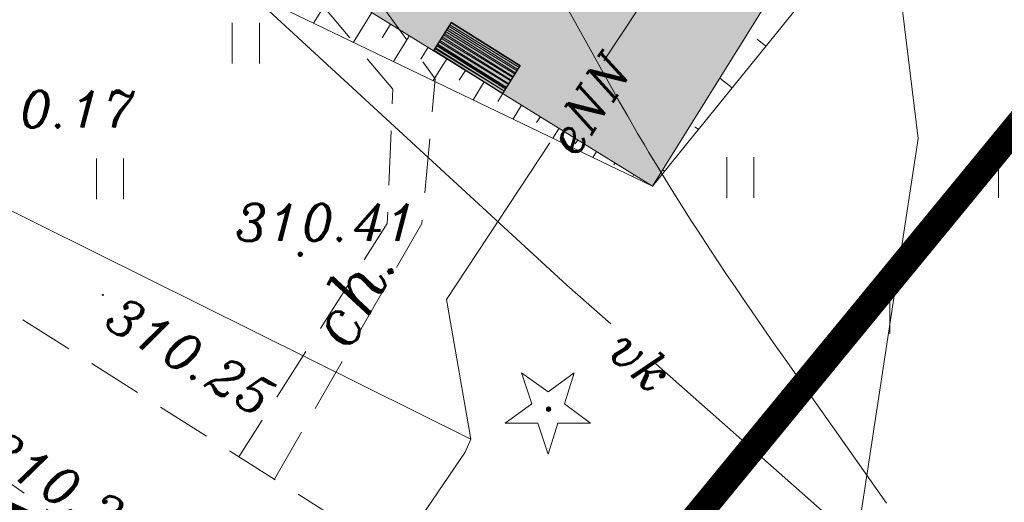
# Model space of a CAD drawing. Extents: x 4615668 to 9294084, y 5331114 to 10688993.
# Tile 132 of 181: x 4656431 to 4656449, y 5335082 to 5335091. Entities that reach past the tile are written whole.
import ezdxf
from ezdxf.enums import TextEntityAlignment as Align

# ---------------------------------------------------------------- set-up
doc = ezdxf.new("R2010")
doc.units = 0
doc.header["$MEASUREMENT"] = 0
for name, pattern in [('DASHDOT', [25.4, 12.7, -6.35, 0, -6.35]), ('KTCR', [1.5, 1, -0.5]), ('l423_500', [2, 1.5, -0.5]), ('l812_500', [3, 2, -1])]:
    doc.linetypes.add(name, pattern=pattern)
for name, color, linetype in [('52', 7, 'Continuous'), ('proj_tt_ww', 5, 'Continuous'), ('projekt', 202, 'Continuous')]:
    doc.layers.add(name, color=color, linetype=linetype)
for name, color, linetype, lineweight in [('A_SZRAF', 253, 'Continuous', 5), ('A_widok', 8, 'Continuous', 0), ('chodnik', 7, 'l423_500', 13), ('eNN', 7, 'Continuous', 13), ('opisy_drog', 7, 'Continuous', 13), ('pkt_wys', 7, 'Continuous', 13), ('t', 7, 'Continuous', 13), ('t_opisy', 7, 'Continuous', 13), ('w', 7, 'Continuous', 13), ('w_rzedne', 7, 'Continuous', 13), ('warst_ciagla', 7, 'Continuous', 0), ('warst_przeryw', 7, 'l812_500', 0), ('zielen', 7, 'Continuous', 13)]:
    doc.layers.add(name, color=color, linetype=linetype, lineweight=lineweight)
doc.styles.add('Style-ITALIC_1250', font='ITALIC_1250.shx')
doc.styles.add('txt', font='TXT', dxfattribs={"height": 0.2})

# ---------------------------------------------------------------- blocks, each defined once
blk = doc.blocks.new('WYS')
at = {"layer": '52', "color": 67, "linetype": 'Continuous'}
blk.add_circle((-5.960464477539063e-11, 0), 0.08, dxfattribs=at)
blk = doc.blocks.new('921_5')
at = {"layer": 'zielen', "linetype": 'Continuous', "lineweight": 13}
h = blk.add_hatch(color=96, dxfattribs=at)
edge = h.paths.add_edge_path()
edge.add_arc((-0.0004999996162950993, 4.074536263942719e-10), 0.05, 0, 360)
at = {"layer": 'zielen', "color": 96, "linetype": 'Continuous', "lineweight": 13, "flags": 128}
blk.add_lwpolyline([(-0.009999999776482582, -0.8299999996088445), (0.1700000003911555, -0.2599999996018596), (0.7700000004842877, -0.2599999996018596), (0.2900000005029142, 0.1000000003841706), (0.470000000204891, 0.6700000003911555), (-0.009999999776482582, 0.3200000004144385), (-0.4999999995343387, 0.6700000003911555), (-0.3099999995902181, 0.1000000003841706), (-0.7999999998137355, -0.2599999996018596), (-0.1999999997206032, -0.2599999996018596)], close=True, dxfattribs=at)
blk = doc.blocks.new('801_5')
at = {"layer": 'pkt_wys', "linetype": 'Continuous', "lineweight": 13}
h = blk.add_hatch(color=7, dxfattribs=at)
edge = h.paths.add_edge_path()
edge.add_arc((-4.656612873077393e-10, -2.328306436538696e-10), 0.05, 0, 360)
blk = doc.blocks.new('940_5')
at = {"layer": 'zielen', "color": 7, "linetype": 'Continuous', "lineweight": 13}
for p, q in [((-2.710000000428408, 0.5099999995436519), (-2.710000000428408, 1.259999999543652)), ((-2.210000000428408, 0.5099999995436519), (-2.210000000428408, 1.259999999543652)), ((2.289999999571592, 0.5099999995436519), (2.289999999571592, 1.259999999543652)), ((2.789999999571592, 0.5099999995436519), (2.789999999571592, 1.259999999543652)), ((-0.2100000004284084, -1.990000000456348), (-0.2100000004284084, -1.240000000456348)), ((0.2899999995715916, -1.990000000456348), (0.2899999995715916, -1.240000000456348))]:
    blk.add_line(p, q, dxfattribs=at)
blk = doc.blocks.new('G$C3390F2A0')
at = {"layer": 'chodnik', "color": 7, "linetype": 'KTCR', "lineweight": 13, "flags": 128}
for points in [[(116.6258479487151, 108.3890962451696), (114.5538223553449, 108.0330143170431), (114.5538223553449, 108.0330143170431), (114.5538223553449, 108.0330143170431), (106.2362739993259, 113.9655050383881), (96.71682235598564, 119.999014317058), (93.71482235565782, 121.5090143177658), (92.11982235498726, 123.3240143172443), (91.28082235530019, 125.3890143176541), (91.33682235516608, 127.6640143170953), (91.88145613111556, 128.749701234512), (95.10082235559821, 136.7930143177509), (95.10082235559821, 136.7930143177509), (98.3058223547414, 145.4300143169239), (99.41082235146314, 145.0570143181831)], [(105.2231281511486, 114.6076454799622), (107.9372948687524, 119.3181283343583), (108.1822362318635, 121.9824113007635), (106.3022616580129, 124.5722546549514), (104.2818979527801, 126.6299364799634), (104.5998223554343, 126.8810143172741)], [(93.42335717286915, 121.8406815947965), (97.24095530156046, 123.0918506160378), (103.0081192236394, 126.4364739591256), (103.5391590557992, 126.4020836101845), (107.4034571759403, 121.789517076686), (107.2992952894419, 119.3173958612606), (104.5688725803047, 115.0223182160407)], [(91.04982235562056, 116.6820143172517), (94.44782235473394, 116.4830143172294), (97.04182235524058, 116.0540143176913), (100.3668223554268, 114.5280143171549), (112.8968223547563, 105.5330143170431), (112.8968223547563, 105.5330143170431), (121.7298223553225, 97.08501431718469), (136.2883325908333, 85.3316550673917), (136.2883325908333, 85.3316550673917), (140.5428223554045, 78.10401431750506), (140.5428223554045, 78.10401431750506)]]:
    blk.add_lwpolyline(points, dxfattribs=at)
at = {"layer": 'eNN', "color": 1, "linetype": 'Continuous', "lineweight": 13, "flags": 128}
for points in [[(111.2878564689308, 122.3149770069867), (112.249183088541, 123.7730816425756), (112.4906651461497, 124.2243591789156), (112.1731490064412, 124.4469241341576)], [(108.8378590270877, 115.3431596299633), (108.386905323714, 117.9156435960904), (110.2940832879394, 120.8063222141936)], [(99.8937502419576, 119.7878940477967), (108.8378590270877, 115.3431596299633), (108.7361334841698, 115.104042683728), (105.0353734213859, 109.6667903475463)]]:
    blk.add_lwpolyline(points, dxfattribs=at)
at = {"layer": 't', "color": 30, "linetype": 'Continuous', "lineweight": 13, "flags": 128}
for points in [[(101.6356704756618, 126.4488546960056), (110.6035984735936, 118.1841887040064), (111.4124199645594, 117.4691168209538)], [(112.2421154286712, 116.7350216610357), (119.1102413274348, 110.6609500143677), (128.7413009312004, 103.1665115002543)]]:
    blk.add_lwpolyline(points, dxfattribs=at)
at = {"layer": 'w', "color": 160, "linetype": 'Continuous', "lineweight": 13, "flags": 128}
blk.add_lwpolyline([(125.6542484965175, 104.5398218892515), (115.717721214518, 111.9830560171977), (117.0745047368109, 120.8826195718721), (116.2406627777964, 127.7126667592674), (114.5846570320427, 129.4587666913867), (112.4150489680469, 130.8100002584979)], dxfattribs=at)
at = {"layer": 'warst_ciagla', "color": 21, "linetype": 'Continuous', "lineweight": 0, "flags": 128}
blk.add_lwpolyline([(109.0132208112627, 126.1652976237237), (111.4554832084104, 121.7691690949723), (111.5446176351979, 121.6096416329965), (111.7251705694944, 121.2918663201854), (111.9086595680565, 120.9757533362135), (112.0325518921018, 120.7659088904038), (112.1158201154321, 120.6264023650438), (112.2839207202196, 120.348303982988), (112.4754303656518, 120.0368624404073), (112.6044510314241, 119.8300446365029), (112.691040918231, 119.6925169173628), (112.8655515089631, 119.4182826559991), (112.9975535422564, 119.2133073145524), (113.264266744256, 118.8050900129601), (113.5343328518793, 118.3990800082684), (113.7160860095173, 118.1295713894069), (113.8379603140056, 117.9503949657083), (114.0832792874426, 117.5931832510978), (114.4244279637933, 117.1018772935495), (114.6529197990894, 116.7751229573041), (115.1117046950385, 116.1229564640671), (115.5717930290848, 115.4717840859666), (116.1849939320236, 114.603450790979), (116.4906085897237, 114.1686034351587)], dxfattribs=at)
at = {"layer": 'warst_przeryw', "color": 21, "linetype": 'l812_500', "lineweight": 0, "flags": 128}
blk.add_lwpolyline([(121.9114555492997, 118.3151710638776), (119.2020406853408, 122.1590629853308), (119.1012079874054, 122.3036567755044), (119.0347668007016, 122.4005689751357), (118.9036326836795, 122.5955497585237), (118.8388841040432, 122.6935815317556), (118.7108847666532, 122.8906357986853), (118.5846970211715, 123.0888883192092), (118.5014683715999, 123.2216496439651), (118.3368658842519, 123.4883991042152), (118.2147772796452, 123.6893628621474), (117.9731409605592, 124.092970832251), (117.4937989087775, 124.9027854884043), (117.2525314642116, 125.3066361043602), (117.0898860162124, 125.5746785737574), (117.0078252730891, 125.7082115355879), (116.8836261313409, 125.907777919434), (116.7578994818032, 126.1063337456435), (116.6943937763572, 126.2051866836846), (116.6431832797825, 126.2838907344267), (116.5392534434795, 126.4403478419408), (116.4336532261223, 126.5957521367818), (116.2190804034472, 126.9044351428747), (115.9308038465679, 127.3146386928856), (115.7879165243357, 127.5205288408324), (115.6471579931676, 127.7277606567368), (115.5778804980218, 127.8320709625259), (115.4869258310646, 127.9720433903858), (115.4421359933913, 128.0424629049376), (115.3759117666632, 128.1486975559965), (115.2789768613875, 128.3095630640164), (113.1271922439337, 131.9629941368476)], dxfattribs=at)
at = {"layer": 'pkt_wys', "color": 7, "linetype": 'Continuous', "lineweight": 13}
blk.add_blockref('801_5', (105.6978223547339, 118.7510143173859), dxfattribs=at)
at = {"layer": 'pkt_wys', "color": 7, "linetype": 'Continuous', "lineweight": 13, "xscale": 0.1, "yscale": 0.1, "zscale": 0.1, "rotation": 0.06577989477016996}
blk.add_blockref('WYS', (102.0638027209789, 118.001384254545), dxfattribs=at)
at = {"layer": 'zielen', "color": 7, "linetype": 'Continuous', "lineweight": 13}
for p in [(102.1556186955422, 121.7557456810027), (116.2585060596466, 119.2774886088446)]:
    blk.add_blockref('940_5', p, dxfattribs=at)
at = {"layer": 'zielen', "color": 96, "linetype": 'Continuous', "lineweight": 13}
blk.add_blockref('921_5', (110.2688223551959, 115.8980143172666), dxfattribs=at)
at = {"layer": 'eNN', "color": 1, "linetype": 'Continuous', "lineweight": 13, "insert": (110.7563737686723, 120.5014970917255), "char_height": 0.68, "attachment_point": 7, "rotation": 56.59993822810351, "line_spacing_factor": 0.7228915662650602, "style": 'txt'}
blk.add_mtext('\\FITALIC_1250.shx;eNN', dxfattribs=at)
at = {"layer": 'opisy_drog', "color": 7, "linetype": 'Continuous', "lineweight": 13, "style": 'Style-ITALIC_1250'}
blk.add_text('ch.', height=0.9399999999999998, rotation=61.88213029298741, dxfattribs=at).set_placement((106.659717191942, 118.0339027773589), align=Align.MIDDLE_CENTER)
at = {"layer": 'pkt_wys', "color": 7, "linetype": 'Continuous', "lineweight": 13, "style": 'Style-ITALIC_1250'}
for s, p in [('310.17', (99.30852197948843, 121.0828571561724)), ('310.41', (104.4945869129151, 118.9968422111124))]:
    blk.add_text(s, height=0.68, dxfattribs=at).set_placement(p)
blk.add_text('310.20', height=0.6800000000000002, rotation=328.838399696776, dxfattribs=at).set_placement((99.81219485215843, 114.979540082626))
at = {"layer": 'pkt_wys', "color": 7, "linetype": 'Continuous', "lineweight": 13, "insert": (102.0491792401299, 117.4353148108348), "char_height": 0.68, "attachment_point": 7, "rotation": 329.368217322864, "line_spacing_factor": 0.7228915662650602, "style": 'txt'}
blk.add_mtext('\\FITALIC_1250.shx;310.25', dxfattribs=at)
at = {"layer": 't_opisy', "color": 30, "linetype": 'Continuous', "lineweight": 13, "insert": (111.3093636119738, 116.9167882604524), "char_height": 0.68, "attachment_point": 7, "rotation": 318.51059378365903, "line_spacing_factor": 0.7228915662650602, "style": 'txt'}
blk.add_mtext('\\FITALIC_1250.shx;vk', dxfattribs=at)
blk = doc.blocks.new('G$C21B962D8')
at = {"layer": 'A_widok', "color": 251}
for p, q in [((12.64605981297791, 3.625369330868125), (12.26109126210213, 3.003445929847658)), ((13.3351006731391, 3.198855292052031), (12.99542254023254, 2.650099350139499)), ((13.67962110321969, 2.985598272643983), (13.52110464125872, 2.729512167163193)), ((14.02414153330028, 2.772341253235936), (13.72975381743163, 2.29675277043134)), ((14.3686619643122, 2.559084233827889), (14.23279071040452, 2.339581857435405)), ((20.58871607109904, 2.576368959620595), (20.42818571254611, 2.706333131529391)), ((14.71318239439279, 2.345827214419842), (14.46408509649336, 1.943406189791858)), ((15.05770282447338, 2.132570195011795), (14.94447677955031, 1.949651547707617)), ((15.40222325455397, 1.919313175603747), (15.19841637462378, 1.590059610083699)), ((19.9668499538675, 1.808246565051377), (19.74151074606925, 1.990679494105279)), ((15.74674368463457, 1.7060561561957), (15.65616284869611, 1.559721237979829)), ((16.09126411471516, 1.492799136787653), (15.93274765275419, 1.23671303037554)), ((16.43578454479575, 1.279542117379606), (16.36784891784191, 1.169790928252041)), ((19.34498383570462, 1.040124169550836), (19.28017498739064, 1.09259292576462)), ((16.78030497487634, 1.066285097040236), (16.6670789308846, 0.8833664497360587)), ((17.12482540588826, 0.8530280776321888), (17.07953498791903, 0.7798606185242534)), ((17.46934583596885, 0.6397710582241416), (17.40141020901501, 0.5300198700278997)), ((17.81386626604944, 0.4265140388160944), (17.79122105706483, 0.3899303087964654)), ((18.15838669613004, 0.2132570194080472), (18.13574148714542, 0.1766732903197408)), ((18.72311771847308, 0.2720017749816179), (18.68922153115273, 0.2994438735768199))]:
    blk.add_line(p, q, dxfattribs=at)
for points in [[(6.304546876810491, 14.70665494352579), (12.151860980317, 27.19840851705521), (12.151860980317, 27.19840851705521), (15.2187580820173, 32.15341374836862), (29.62001545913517, 24.58351243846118), (29.62001545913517, 24.58351243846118), (33.74070371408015, 18.82156380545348), (18.50290712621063, 0)], [(15.49064902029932, 29.74340417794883), (15.49064903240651, 29.74340419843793), (25.31401291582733, 23.63129315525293), (24.78506235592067, 22.78111675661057), (30.47469623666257, 19.24101844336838), (18.50290712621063, 0)], [(18.50290712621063, 0), (4.703473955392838, 8.54180399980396), (3.971751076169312, 11.65143200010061), (0, 13.2411402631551)], [(18.50290712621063, 0), (4.004913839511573, 6.976165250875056), (3.140421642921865, 11.12419411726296), (0, 13.2411402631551)]]:
    blk.add_lwpolyline(points, dxfattribs=at)
blk = doc.blocks.new('G$C6D33AC69')
at = {"lineweight": 0, "ltscale": 40, "transparency": 33554687}
h = blk.add_hatch(dxfattribs=at)
h.set_pattern_fill('ANSI32', color=256, scale=0.2, angle=135)
h.set_pattern_definition([(180, (-4669499.23482444, -5336566.323885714), (-9.184850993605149e-18, -0.07500000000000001), []), (180, (-4669499.259824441, -5336566.298885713), (-9.184850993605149e-18, -0.07500000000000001), [])])
h.paths.add_polyline_path([(0, 0), (1.5, 0), (1.5, 0.6000000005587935), (0, 0.6000000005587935)])
at = {"layer": 'proj_tt_ww'}
for p, q in [((0, 0.1000000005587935), (1.5, 0.1000000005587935)), ((0, 0), (1.5, 0))]:
    blk.add_line(p, q, dxfattribs=at)
blk.add_lwpolyline([(0, 0), (1.5, 0), (1.5, 0.6000000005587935), (0, 0.6000000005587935)], close=True, dxfattribs=at)

msp = doc.modelspace()

# ---------------------------------------------------------------- hatches: boundary and pattern name
at = {"layer": 'A_SZRAF', "lineweight": 0, "transparency": 33554687}
h = msp.add_hatch(dxfattribs=at)
h.set_pattern_fill('HONEY', color=256)
h.set_pattern_definition([(0, (-63358.22259161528, 25026.95728336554), (0.1875, 0.1082531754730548), [0.125, -0.25]), (120, (-63358.22259161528, 25026.95728336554), (-0.1874999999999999, 0.1082531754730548), [0.125, -0.2500000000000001]), (59.99999999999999, (-63358.22259161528, 25026.95728336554), (5.551115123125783e-17, 0.2165063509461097), [-0.2500000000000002, 0.1250000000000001])])
h.paths.add_polyline_path([(4656438.097781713, 5335118.376805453), (4656437.305347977, 5335117.103208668), (4656438.791210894, 5335116.17870264), (4656429.868127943, 5335102.046627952), (4656425.038471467, 5335103.979716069), (4656423.879098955, 5335101.083122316), (4656427.850850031, 5335099.493414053), (4656428.58257291, 5335096.383786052), (4656442.382006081, 5335087.841982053), (4656454.35379495, 5335107.083000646), (4656448.664139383, 5335110.623112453), (4656449.193289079, 5335111.473560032), (4656438.097780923, 5335118.376804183)], is_closed=False)
h.paths.add_polyline_path([(4656438.195069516, 5335109.528371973), (4656438.619608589, 5335109.264238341), (4656438.091341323, 5335108.415160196), (4656439.449866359, 5335107.569932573), (4656442.83077685, 5335113.00403271), (4656452.893658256, 5335106.743253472), (4656443.648981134, 5335091.884385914), (4656433.586099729, 5335098.145165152), (4656436.971002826, 5335103.585682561), (4656435.608485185, 5335104.424492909), (4656435.080217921, 5335103.575414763), (4656434.655678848, 5335103.839548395)], flags=16)

# ---------------------------------------------------------------- linework, layer by layer
at = {"lineweight": 0, "ltscale": 40}
msp.add_lwpolyline([(4656438.355852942, 5335090.346239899), (4656439.625842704, 5335089.548038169), (4656439.945123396, 5335090.056034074), (4656438.675133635, 5335090.854235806)], close=True, dxfattribs=at)
at = {"layer": 'projekt', "linetype": 'DASHDOT', "lineweight": 0, "ltscale": 0.1, "const_width": 0.5}
msp.add_lwpolyline([(4656417.161643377, 5335089.862710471), (4656424.979742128, 5335084.333433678), (4656439.714368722, 5335077.528840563), (4656466.490382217, 5335110.14476263), (4656441.636409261, 5335129.458028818), (4656433.45642225, 5335124.378914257), (4656429.428929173, 5335117.860698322), (4656417.161643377, 5335089.862710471)], dxfattribs=at)

# ---------------------------------------------------------------- block references
at = {"lineweight": 0, "ltscale": 40}
msp.add_blockref('G$C21B962D8', (4656423.879098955, 5335087.841982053), dxfattribs=at)
at = {"lineweight": 0, "ltscale": 40, "rotation": 327.8502126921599}
msp.add_blockref('G$C6D33AC69', (4656438.355852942, 5335090.346239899), dxfattribs=at)
at = {"layer": 'w_rzedne', "color": 160, "linetype": 'Continuous', "lineweight": 13}
msp.add_blockref('G$C3390F2A0', (4656330.197606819, 5334967.836184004), dxfattribs=at)

doc.saveas('drawing.dxf')
